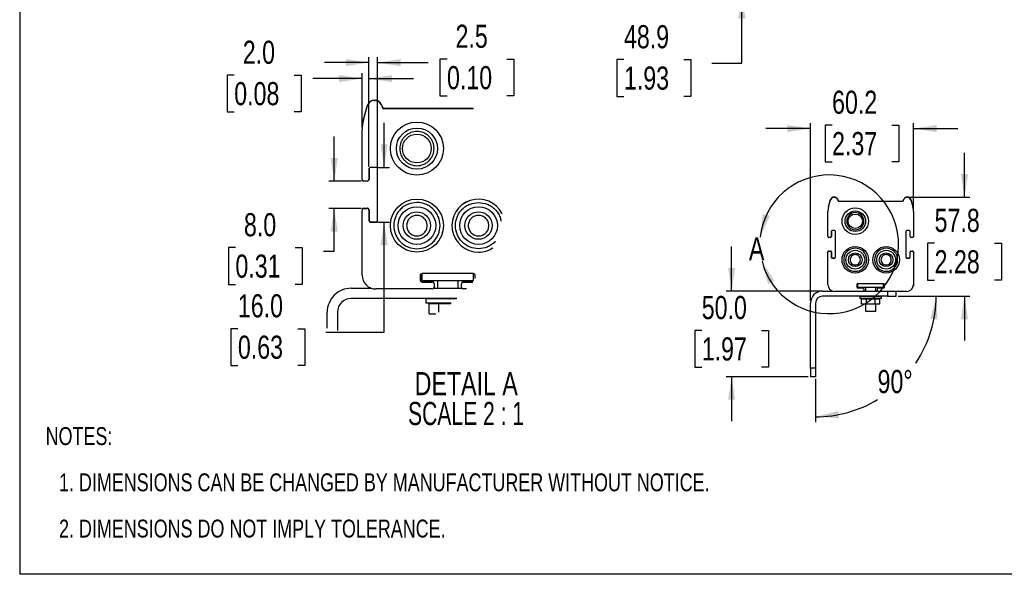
# Model space of a CAD drawing. Header units: millimetres. Extents: x 0 to 1118, y 0 to 864.
# Tile 1 of 4: x 0 to 575, y 0 to 324. Entities that reach past the tile are written whole.
import ezdxf

# ---------------------------------------------------------------- set-up
doc = ezdxf.new("R2010")
doc.units = ezdxf.units.MM
doc.layers.add('DIMENSIONS', color=140, linetype='Continuous', lineweight=25)
doc.layers.add('TEXT', color=140, linetype='Continuous', lineweight=25)
doc.styles.add('SLDTEXTSTYLE0', font='TXT', dxfattribs={"width": 0.75})
doc.styles.add('SLDTEXTSTYLE1', font='TXT', dxfattribs={"width": 0.681818})
doc.dimstyles.new('SLDDIMSTYLE1', dxfattribs={"dimtxt": 13.5, "dimasz": 13.5, "dimexe": 0, "dimexo": 0.0625, "dimgap": 3.375, "dimtad": 0, "dimtih": 1, "dimtoh": 1, "dimdec": 1, "dimrnd": 1e-09, "dimzin": 4, "dimdsep": 46, "dimtxsty": 'SLDTEXTSTYLE0', "dimsah": 1, "dimcen": 0.09, "dimadec": 0, "dimazin": 1, "dimtfac": 1, "dimtdec": 1, "dimtmove": 0, "dimatfit": 0, "dimfxl": 0, "dimfrac": 2, "dimtolj": 1, "dimtzin": 12, "dimarcsym": 0})
doc.dimstyles.new('SLDDIMSTYLE2', dxfattribs={"dimtxt": 13.5, "dimasz": 13.5, "dimexe": 0, "dimexo": 0.0625, "dimgap": 3.375, "dimtad": 0, "dimtih": 1, "dimtoh": 1, "dimdec": 1, "dimrnd": 1e-09, "dimzin": 12, "dimdsep": 46, "dimtxsty": 'SLDTEXTSTYLE0', "dimsah": 1, "dimcen": 0.09, "dimadec": 0, "dimazin": 3, "dimtfac": 1, "dimtdec": 1, "dimtmove": 0, "dimatfit": 0, "dimfxl": 0, "dimfrac": 2, "dimtolj": 1, "dimtzin": 12, "dimarcsym": 0})
doc.dimstyles.new('SLDDIMSTYLE4', dxfattribs={"dimtxt": 13.5, "dimasz": 13.5, "dimexe": 0, "dimexo": 0.0625, "dimgap": 3.375, "dimtad": 0, "dimtih": 1, "dimtoh": 1, "dimdec": 4, "dimzin": 12, "dimdsep": 46, "dimtxsty": 'SLDTEXTSTYLE0', "dimsah": 1, "dimcen": 0.09, "dimadec": 0, "dimazin": 3, "dimtfac": 1, "dimtdec": 0, "dimtofl": 0, "dimtmove": 0, "dimatfit": 3, "dimfxl": 0, "dimfrac": 2, "dimtolj": 1, "dimtzin": 12, "dimarcsym": 0})
doc.dimstyles.new('SLDDIMSTYLE5', dxfattribs={"dimtxt": 13.5, "dimasz": 13.5, "dimexe": 0, "dimexo": 0.0625, "dimgap": 3.375, "dimtad": 0, "dimtih": 1, "dimtoh": 1, "dimdec": 1, "dimlfac": 0.5, "dimrnd": 1e-09, "dimzin": 12, "dimdsep": 46, "dimtxsty": 'SLDTEXTSTYLE0', "dimsah": 1, "dimcen": 0.09, "dimadec": 0, "dimazin": 3, "dimtfac": 1, "dimtdec": 1, "dimtmove": 0, "dimatfit": 0, "dimfxl": 0, "dimfrac": 2, "dimtolj": 1, "dimtzin": 12, "dimarcsym": 0})
doc.dimstyles.new('SLDDIMSTYLE6', dxfattribs={"dimtxt": 13.5, "dimasz": 13.5, "dimexe": 0, "dimexo": 0.0625, "dimgap": 3.375, "dimtad": 0, "dimtih": 1, "dimtoh": 1, "dimdec": 1, "dimlfac": 0.5, "dimrnd": 1e-09, "dimzin": 4, "dimdsep": 46, "dimtxsty": 'SLDTEXTSTYLE0', "dimsah": 1, "dimcen": 0.09, "dimadec": 0, "dimazin": 1, "dimtfac": 1, "dimtdec": 1, "dimtmove": 0, "dimatfit": 0, "dimfxl": 0, "dimfrac": 2, "dimtolj": 1, "dimtzin": 12, "dimarcsym": 0})

# ---------------------------------------------------------------- blocks, each defined once
blk = doc.blocks.new('SW_NOTE_0_2')
at = {"layer": 'TEXT', "color": 0, "attachment_point": 1, "style": 'SLDTEXTSTYLE0'}
for s, insert, char_height in [('NOTES:', (0, 13.46), 10.439), ('1. DIMENSIONS CAN BE CHANGED BY MANUFACTURER WITHOUT NOTICE.', (7.83, -13.54), 10.4394), ('2. DIMENSIONS DO NOT IMPLY TOLERANCE.', (7.83, -40.54), 10.4394)]:
    blk.add_mtext(s, dxfattribs=dict(at, insert=insert, char_height=char_height))
blk = doc.blocks.new('_D_4')
at = {"layer": 'DIMENSIONS'}
for p, q in [((421.7, 386.99), (421.7, 412.95)), ((460.43, 386.99), (418.52, 386.99)), ((474.38, 338.07), (418.52, 338.07)), ((421.7, 298.56), (421.7, 338.07)), ((352.83, 300.55), (348.72, 300.55)), ((348.72, 300.55), (348.72, 279.12)), ((387.74, 300.55), (391.86, 300.55)), ((391.86, 300.55), (391.86, 279.12)), ((404.18, 298.56), (421.7, 298.56)), ((348.72, 279.12), (352.83, 279.12)), ((391.86, 279.12), (387.74, 279.12))]:
    blk.add_line(p, q, dxfattribs=at)
for points in [[(421.7, 386.99), (423.78, 400.49), (419.62, 400.49)], [(421.7, 338.07), (419.62, 324.57), (423.78, 324.57)]]:
    blk.add_solid(points, dxfattribs=at)
at = {"layer": 'DIMENSIONS', "char_height": 13.5, "attachment_point": 1, "style": 'SLDTEXTSTYLE0'}
for s, insert in [('48.9', (352.83, 320.7)), ('1.93', (352.83, 296.52))]:
    blk.add_mtext(s, dxfattribs=dict(at, insert=insert))
blk = doc.blocks.new('_D_12')
at = {"layer": 'DIMENSIONS'}
for p, q in [((415.7, 165.41), (415.7, 191.37)), ((467.43, 165.41), (412.52, 165.41)), ((398.24, 142.4), (394.13, 142.4)), ((394.13, 142.4), (394.13, 120.96)), ((433.16, 142.4), (437.27, 142.4)), ((437.27, 142.4), (437.27, 120.96)), ((394.13, 120.96), (398.24, 120.96)), ((437.27, 120.96), (433.16, 120.96)), ((460.43, 115.41), (412.52, 115.41)), ((415.7, 115.41), (415.7, 89.45))]:
    blk.add_line(p, q, dxfattribs=at)
for points in [[(415.7, 165.41), (417.78, 178.91), (413.62, 178.91)], [(415.7, 115.41), (413.62, 101.91), (417.78, 101.91)]]:
    blk.add_solid(points, dxfattribs=at)
at = {"layer": 'DIMENSIONS', "char_height": 13.5, "attachment_point": 1, "style": 'SLDTEXTSTYLE0'}
for s, insert in [('50.0', (398.24, 162.54)), ('1.97', (398.24, 138.37))]:
    blk.add_mtext(s, dxfattribs=dict(at, insert=insert))
blk = doc.blocks.new('_D_13')
at = {"layer": 'DIMENSIONS'}
for p, q in [((512.97, 162.41), (538.28, 162.41)), ((464.7, 114.14), (464.7, 88.83))]:
    blk.add_line(p, q, dxfattribs=at)
for start, end in [(326.29539, 0), (270, 300.95062)]:
    blk.add_arc((464.7, 162.41), 70.41, start, end, dxfattribs=at)
for points in [[(535.11, 162.41), (531.76, 149.17), (535.9, 148.77)], [(464.7, 92), (478.34, 91.21), (477.94, 95.35)]]:
    blk.add_solid(points, dxfattribs=at)
at = {"layer": 'DIMENSIONS', "insert": (500.91, 119.31), "char_height": 13.5, "attachment_point": 1, "style": 'SLDTEXTSTYLE0'}
blk.add_mtext('90°', dxfattribs=at)
blk = doc.blocks.new('_D_14')
at = {"layer": 'DIMENSIONS'}
for p, q in [((551.66, 220.2), (551.66, 246.16)), ((519.65, 220.2), (554.83, 220.2)), ((534.2, 193.29), (530.09, 193.29)), ((530.09, 193.29), (530.09, 171.86)), ((569.12, 193.29), (573.23, 193.29)), ((573.23, 193.29), (573.23, 171.86)), ((530.09, 171.86), (534.2, 171.86)), ((573.23, 171.86), (569.12, 171.86)), ((512.97, 162.41), (554.83, 162.41)), ((551.66, 162.41), (551.66, 136.45))]:
    blk.add_line(p, q, dxfattribs=at)
for points in [[(551.66, 220.2), (553.74, 233.7), (549.58, 233.7)], [(551.66, 162.41), (549.58, 148.91), (553.74, 148.91)]]:
    blk.add_solid(points, dxfattribs=at)
at = {"layer": 'DIMENSIONS', "char_height": 13.5, "attachment_point": 1, "style": 'SLDTEXTSTYLE0'}
for s, insert in [('57.8', (534.2, 213.44)), ('2.28', (534.2, 189.26))]:
    blk.add_mtext(s, dxfattribs=dict(at, insert=insert))
blk = doc.blocks.new('_D_15')
at = {"layer": 'DIMENSIONS'}
for p, q in [((461.7, 260.3), (435.74, 260.3)), ((461.7, 159.68), (461.7, 263.47)), ((474.34, 262.29), (470.23, 262.29)), ((470.23, 262.29), (470.23, 240.85)), ((509.25, 262.29), (513.36, 262.29)), ((513.36, 262.29), (513.36, 240.85)), ((521.89, 213.07), (521.89, 263.47)), ((521.89, 260.3), (547.85, 260.3)), ((470.23, 240.85), (474.34, 240.85)), ((513.36, 240.85), (509.25, 240.85))]:
    blk.add_line(p, q, dxfattribs=at)
for points in [[(461.7, 260.3), (448.2, 262.37), (448.2, 258.22)], [(521.89, 260.3), (535.39, 258.22), (535.39, 262.37)]]:
    blk.add_solid(points, dxfattribs=at)
at = {"layer": 'DIMENSIONS', "char_height": 13.5, "attachment_point": 1, "style": 'SLDTEXTSTYLE0'}
for s, insert in [('60.2', (474.34, 282.43)), ('2.37', (474.34, 258.26))]:
    blk.add_mtext(s, dxfattribs=dict(at, insert=insert))
blk = doc.blocks.new('_D_19')
at = {"layer": 'DIMENSIONS'}
for p, q in [((203.93, 237.9), (203.93, 302)), ((208.93, 237.9), (208.93, 302)), ((249.5, 300.82), (245.38, 300.82)), ((245.38, 300.82), (245.38, 279.39)), ((284.41, 300.82), (288.52, 300.82)), ((288.52, 300.82), (288.52, 279.39)), ((203.93, 298.83), (177.97, 298.83)), ((208.93, 298.83), (238.53, 298.83)), ((245.38, 279.39), (249.5, 279.39)), ((288.52, 279.39), (284.41, 279.39))]:
    blk.add_line(p, q, dxfattribs=at)
for points in [[(203.93, 298.83), (190.43, 300.91), (190.43, 296.75)], [(208.93, 298.83), (222.43, 296.75), (222.43, 300.91)]]:
    blk.add_solid(points, dxfattribs=at)
at = {"layer": 'DIMENSIONS', "char_height": 13.5, "attachment_point": 1, "style": 'SLDTEXTSTYLE0'}
for s, insert in [('2.5', (254.48, 320.96)), ('0.10', (249.5, 296.79))]:
    blk.add_mtext(s, dxfattribs=dict(at, insert=insert))
blk = doc.blocks.new('_D_20')
at = {"layer": 'DIMENSIONS'}
for p, q in [((125.27, 291.47), (121.16, 291.47)), ((121.16, 291.47), (121.16, 270.03)), ((160.18, 291.47), (164.29, 291.47)), ((164.29, 291.47), (164.29, 270.03)), ((199.93, 289.48), (171.15, 289.48)), ((199.93, 261.1), (199.93, 292.65)), ((203.93, 237.9), (203.93, 292.65)), ((203.93, 289.48), (229.89, 289.48)), ((121.16, 270.03), (125.27, 270.03)), ((164.29, 270.03), (160.18, 270.03))]:
    blk.add_line(p, q, dxfattribs=at)
for points in [[(199.93, 289.48), (186.43, 291.55), (186.43, 287.4)], [(203.93, 289.48), (217.43, 287.4), (217.43, 291.55)]]:
    blk.add_solid(points, dxfattribs=at)
at = {"layer": 'DIMENSIONS', "char_height": 13.5, "attachment_point": 1, "style": 'SLDTEXTSTYLE0'}
for s, insert in [('2.0', (130.26, 311.61)), ('0.08', (125.27, 287.44))]:
    blk.add_mtext(s, dxfattribs=dict(at, insert=insert))
blk = doc.blocks.new('_D_21')
at = {"layer": 'DIMENSIONS'}
for p, q in [((183.66, 229.63), (183.66, 255.59)), ((199.66, 229.63), (180.48, 229.63)), ((199.66, 213.63), (180.48, 213.63)), ((183.66, 188.77), (183.66, 213.63)), ((125.96, 190.76), (121.84, 190.76)), ((121.84, 190.76), (121.84, 169.33)), ((160.87, 190.76), (164.98, 190.76)), ((164.98, 190.76), (164.98, 169.33)), ((177.31, 188.77), (183.66, 188.77)), ((121.84, 169.33), (125.96, 169.33)), ((164.98, 169.33), (160.87, 169.33))]:
    blk.add_line(p, q, dxfattribs=at)
for points in [[(183.66, 229.63), (185.74, 243.13), (181.58, 243.13)], [(183.66, 213.63), (181.58, 200.13), (185.74, 200.13)]]:
    blk.add_solid(points, dxfattribs=at)
at = {"layer": 'DIMENSIONS', "char_height": 13.5, "attachment_point": 1, "style": 'SLDTEXTSTYLE0'}
for s, insert in [('8.0', (130.94, 210.9)), ('0.31', (125.96, 186.73))]:
    blk.add_mtext(s, dxfattribs=dict(at, insert=insert))
blk = doc.blocks.new('_D_22')
at = {"layer": 'DIMENSIONS'}
for p, q in [((212.76, 237.63), (212.76, 263.59)), ((209.2, 237.63), (215.93, 237.63)), ((209.2, 205.63), (215.93, 205.63)), ((212.76, 141.43), (212.76, 205.63)), ((127.41, 143.42), (123.3, 143.42)), ((123.3, 143.42), (123.3, 121.99)), ((162.32, 143.42), (166.44, 143.42)), ((166.44, 143.42), (166.44, 121.99)), ((178.76, 141.43), (212.76, 141.43)), ((123.3, 121.99), (127.41, 121.99)), ((166.44, 121.99), (162.32, 121.99))]:
    blk.add_line(p, q, dxfattribs=at)
for points in [[(212.76, 237.63), (214.83, 251.13), (210.68, 251.13)], [(212.76, 205.63), (210.68, 192.13), (214.83, 192.13)]]:
    blk.add_solid(points, dxfattribs=at)
at = {"layer": 'DIMENSIONS', "char_height": 13.5, "attachment_point": 1, "style": 'SLDTEXTSTYLE0'}
for s, insert in [('16.0', (127.41, 163.56)), ('0.63', (127.41, 139.39))]:
    blk.add_mtext(s, dxfattribs=dict(at, insert=insert))
blk = doc.blocks.new('SW_NOTE_0_3')
at = {"layer": 'TEXT', "color": 0, "char_height": 13.5, "attachment_point": 2}
for s, insert, style in [('DETAIL A', (36.28, 17.4), 'SLDTEXTSTYLE0'), ('SCALE 2 : 1', (36.16, -0.05), 'SLDTEXTSTYLE1')]:
    blk.add_mtext(s, dxfattribs=dict(at, insert=insert, style=style))

msp = doc.modelspace()

# ---------------------------------------------------------------- linework, layer by layer
at = {"color": 7, "linetype": 'Continuous'}
for p in [(-0.00051, 863.60028), (1117.59949, 0.00028)]:
    msp.add_line(p, (-0.00051, 0.00028), dxfattribs=at)
for p, q in [((206.944, 276.62962), (207.4566, 276.62962)), ((207.0011, 276.8296), (207.5137, 276.8296)), ((200.69636, 265.32292), (203.09795, 273.72849)), ((200.75346, 265.52289), (203.15505, 273.92846)), ((211.03431, 274.41847), (211.82323, 272.84073)), ((211.09141, 274.61844), (211.88034, 273.04077)), ((211.92874, 272.39352), (211.92874, 271.92956)), ((211.92874, 272.12953), (264.8089, 272.12953)), ((211.92874, 271.92956), (264.96775, 271.92956)), ((211.98584, 272.59355), (211.98584, 272.12953)), ((199.92686, 230.62962), (199.92686, 259.8285)), ((203.92681, 236.6296), (203.92681, 230.62962)), ((203.98391, 236.82958), (203.99893, 237.00255)), ((203.98391, 236.82958), (203.98391, 230.8296)), ((207.92676, 237.62959), (204.92686, 237.62959)), ((208.92681, 206.62957), (208.92681, 236.6296)), ((202.92676, 229.62958), (200.92679, 229.62958)), ((472.27393, 214.54461), (473.47473, 218.7474)), ((472.30248, 214.6446), (473.50328, 218.84738)), ((475.39775, 220.19796), (475.65405, 220.19796)), ((475.4263, 220.29795), (475.6826, 220.29795)), ((477.44291, 219.09239), (477.83737, 218.30352)), ((477.47146, 219.19237), (477.86592, 218.40354)), ((515.94095, 218.30352), (516.33542, 219.09239)), ((515.9695, 218.40354), (516.36391, 219.19237)), ((518.12427, 220.19796), (518.38057, 220.19796)), ((518.15276, 220.29795), (518.40912, 220.29795)), ((520.30359, 218.7474), (521.50439, 214.54461)), ((520.33215, 218.84738), (521.53294, 214.6446)), ((200.92679, 213.6296), (202.92676, 213.6296)), ((200.98389, 213.82958), (202.98387, 213.82958)), ((203.98391, 212.82959), (203.98391, 206.82961)), ((477.89012, 218.07991), (477.89012, 217.84793)), ((477.89012, 217.94792), (515.8882, 217.94792)), ((477.89012, 217.84793), (515.8882, 217.84793)), ((477.91867, 218.17993), (477.91867, 217.94792)), ((515.8882, 217.84793), (515.8882, 218.07991)), ((199.92686, 174.62957), (199.92686, 212.62962)), ((203.92681, 212.62962), (203.92681, 206.62957)), ((471.88919, 197.19796), (471.88919, 211.79741)), ((521.88914, 211.79741), (521.88914, 197.19796)), ((521.91769, 211.89739), (521.91769, 197.29795)), ((204.92686, 205.62959), (207.92676, 205.62959)), ((204.98384, 205.82962), (207.98386, 205.82962)), ((473.38914, 196.69794), (472.38915, 196.69794)), ((473.88916, 200.19795), (473.88916, 197.19796)), ((473.91771, 200.29794), (473.92522, 200.38443)), ((473.91771, 200.29794), (473.91771, 197.29795)), ((475.88913, 200.69795), (474.38918, 200.69795)), ((476.38916, 185.19794), (476.38916, 200.19795)), ((517.38917, 200.19795), (517.38917, 185.19794)), ((517.41772, 200.29794), (517.42523, 200.38443)), ((517.41772, 200.29794), (517.41772, 185.29795)), ((519.38914, 200.69795), (517.88919, 200.69795)), ((519.88916, 197.19796), (519.88916, 200.19795)), ((521.38917, 196.69794), (520.38919, 196.69794)), ((471.88919, 169.19794), (471.88919, 188.19796)), ((472.38915, 188.69795), (473.38914, 188.69795)), ((472.4177, 188.79794), (473.41769, 188.79794)), ((473.88916, 188.19796), (473.88916, 185.19794)), ((473.91771, 188.29795), (473.91771, 185.29795)), ((474.38918, 184.69794), (475.88913, 184.69794)), ((474.41767, 184.79796), (475.91768, 184.79796)), ((517.88919, 184.69794), (519.38914, 184.69794)), ((517.91768, 184.79796), (519.41769, 184.79796)), ((519.88916, 185.19794), (519.88916, 188.19796)), ((520.38919, 188.69795), (521.38917, 188.69795)), ((520.41768, 188.79794), (521.41772, 188.79794)), ((521.88914, 188.19796), (521.88914, 169.19794)), ((521.91769, 188.29795), (521.91769, 169.29792)), ((233.92678, 174.62957), (233.92678, 171.62955)), ((233.98388, 174.82954), (233.9989, 175.00251)), ((233.98388, 174.82954), (233.98388, 171.82958)), ((264.9268, 175.62955), (234.92683, 175.62955)), ((234.92683, 171.62955), (234.92683, 175.62955)), ((264.9268, 171.62955), (264.9268, 175.62955)), ((265.92685, 172.65105), (265.92685, 174.62957)), ((193.54833, 167.0509), (205.36483, 167.0509)), ((234.92683, 171.62955), (264.9268, 171.62955)), ((234.92683, 170.62956), (240.92687, 170.62956)), ((234.98393, 170.82953), (240.98385, 170.82953)), ((241.74238, 167.0509), (258.11125, 167.0509)), ((241.9268, 169.62957), (241.9268, 167.62954)), ((241.9839, 169.82955), (241.9839, 167.82957)), ((243.92677, 171.62955), (243.92677, 167.0509)), ((255.92686, 167.0509), (255.92686, 171.62955)), ((257.92683, 167.62954), (257.92683, 169.62957)), ((258.92676, 170.62956), (264.33749, 170.62956)), ((258.98386, 170.82953), (264.49939, 170.82953)), ((488.88915, 169.19794), (488.88915, 167.69793)), ((488.9177, 169.29792), (488.92521, 169.38441)), ((488.9177, 169.29792), (488.9177, 167.79794)), ((504.38915, 169.69793), (489.38917, 169.69793)), ((489.38917, 167.69793), (489.38917, 169.69793)), ((489.38917, 167.69793), (504.38915, 167.69793)), ((489.38917, 167.19793), (492.38919, 167.19793)), ((489.41772, 167.29792), (492.41768, 167.29792)), ((492.9177, 166.79792), (492.9177, 165.79794)), ((493.88914, 167.69793), (493.88914, 165.4086)), ((499.88918, 165.4086), (499.88918, 167.69793)), ((501.38913, 167.19793), (504.38915, 167.19793)), ((501.41768, 167.29792), (504.41771, 167.29792)), ((504.38915, 167.69793), (504.38915, 169.69793)), ((504.88918, 167.69793), (504.88918, 169.19794)), ((255.15632, 161.05085), (193.54833, 161.05085)), ((240.92687, 166.62955), (207.92676, 166.62955)), ((243.92677, 161.05085), (243.92677, 160.86662)), ((260.86519, 166.62955), (258.92676, 166.62955)), ((468.69992, 165.4086), (474.60817, 165.4086)), ((506.69997, 162.40858), (468.69992, 162.40858)), ((492.38919, 165.19793), (475.88913, 165.19793)), ((490.53668, 162.31646), (490.53668, 161.07189)), ((503.24165, 162.31646), (490.53668, 162.31646)), ((503.24165, 161.07189), (490.53668, 161.07189)), ((492.79695, 165.4086), (500.98138, 165.4086)), ((492.88915, 166.69794), (492.88915, 165.69792)), ((493.88914, 162.40858), (493.88914, 162.31646)), ((493.88914, 161.07189), (493.88914, 160.96838)), ((499.88918, 162.31646), (499.88918, 162.40858)), ((499.88918, 160.96838), (499.88918, 161.07189)), ((500.88917, 165.69792), (500.88917, 166.69794)), ((517.88919, 165.19793), (501.38913, 165.19793)), ((503.24165, 161.07189), (503.24165, 162.31646)), ((506.69997, 165.19793), (506.69997, 162.40858)), ((506.69997, 162.40858), (511.69996, 162.40858)), ((511.69996, 162.40858), (511.69996, 165.19793)), ((237.22185, 160.86662), (237.22185, 158.37747)), ((254.94746, 160.86662), (237.22185, 160.86662)), ((251.97517, 158.37747), (237.22185, 158.37747)), ((239.12681, 158.17046), (244.52687, 158.17046)), ((239.12681, 152.17048), (239.12681, 158.17046)), ((243.92677, 158.37747), (243.92677, 158.17046)), ((244.52687, 158.17046), (244.52687, 153.096)), ((244.52687, 158.17046), (251.71451, 158.17046)), ((461.69995, 120.40858), (461.69995, 158.4086)), ((464.69991, 158.4086), (464.69991, 120.40858)), ((491.48916, 160.96838), (494.18919, 160.96838)), ((491.48916, 157.96839), (491.48916, 160.96838)), ((491.48916, 157.96839), (494.18919, 157.96839)), ((493.88914, 157.96839), (493.88914, 153.69793)), ((494.18919, 160.96838), (494.18919, 157.96839)), ((494.18919, 160.96838), (499.58913, 160.96838)), ((494.18919, 157.96839), (499.58913, 157.96839)), ((499.58913, 157.96839), (499.58913, 160.96838)), ((499.58913, 160.96838), (502.28916, 160.96838)), ((499.58913, 157.96839), (502.28916, 157.96839)), ((499.88918, 153.69793), (499.88918, 157.96839)), ((502.28916, 157.96839), (502.28916, 160.96838)), ((179.54839, 143.74588), (179.54839, 153.0509)), ((185.54832, 153.0509), (185.54832, 142.30035)), ((239.12681, 152.17048), (243.01536, 152.17048)), ((493.88914, 153.69793), (499.88918, 153.69793)), ((461.69995, 120.40858), (461.69995, 115.40859)), ((464.69991, 120.40858), (461.69995, 120.40858)), ((464.69991, 115.40859), (461.69995, 115.40859)), ((464.69991, 120.40858), (464.69991, 115.40859))]:
    msp.add_line(p, q)
at = {"flags": 128}
for points in [[(203.98391, 230.8296), (203.96472, 230.63451), (203.91179, 230.45665)], [(473.91771, 197.29795), (473.90811, 197.20041), (473.88165, 197.11148)], [(521.91769, 197.29795), (521.90809, 197.20041), (521.88163, 197.11148)], [(241.9839, 167.82957), (241.96471, 167.63449), (241.91178, 167.45663)], [(521.91769, 169.29792), (521.84086, 168.51758), (521.74954, 168.15038)], [(492.9177, 165.79794), (492.90811, 165.70039), (492.88164, 165.61146)]]:
    msp.add_lwpolyline(points, dxfattribs=at)
for centre, radius in [((231.92683, 248.62958), 15.49999), ((231.9268, 248.62957), 12.00003), ((231.92679, 248.62954), 8.4), ((231.9268, 203.62958), 15.50569), ((231.92683, 203.62956), 15.5), ((231.92687, 203.62955), 11), ((267.92675, 203.62957), 10.99999), ((487.88916, 206.19793), 7.75), ((231.92683, 203.62954), 8), ((267.92683, 203.62953), 8), ((487.88916, 206.19793), 6), ((487.88916, 206.19793), 4.2), ((487.88916, 183.69793), 7.75284), ((487.88916, 183.69793), 7.75), ((505.88916, 183.69793), 7.75284), ((505.88916, 183.69793), 7.75), ((487.88916, 183.69793), 5.5), ((487.88916, 183.69793), 4), ((505.88916, 183.69793), 5.5), ((505.88916, 183.69793), 4)]:
    msp.add_circle(centre, radius)
for centre, radius, start, end in [((206.94408, 272.62958), 4.00004, 90.00123517, 164.05444087), ((207.00119, 272.82955), 4.00004, 90.00123517, 164.05444087), ((207.44116, 272.66049), 4.00015, 26.07062404, 97.13953024), ((207.45663, 272.62967), 3.99995, 26.56447876, 90.00039579), ((207.51373, 272.82965), 3.99995, 26.56447876, 90.00039579), ((210.92942, 272.39383), 0.99932, 359.98245039, 26.56497935), ((210.98602, 272.59374), 0.99982, 359.98918485, 26.55824489), ((219.92062, 259.82946), 19.99376, 164.05235979, 180.00273791), ((204.92683, 236.62958), 1.00001, 89.99810624, 179.99847873), ((207.92679, 236.62958), 1.00001, 0.00152127, 90.00189376), ((200.92688, 230.62959), 1.00001, 179.99810637, 269.99506335), ((202.9268, 230.62959), 1.00001, 269.99810625, 0.00189375), ((267.87398, 203.60151), 15.47772, 26.78050805, 270.19563045), ((267.87407, 203.60159), 15.47213, 26.7511705, 270.1953363), ((475.39777, 218.19795), 2, 90, 164.0546041), ((475.4263, 218.29795), 2, 90, 164.0546041), ((475.6464, 218.21347), 2, 26.06917862, 97.1413714), ((475.65407, 218.19795), 2, 26.56505118, 90), ((475.68261, 218.29795), 2, 26.56505118, 90), ((518.12425, 218.19795), 2, 90, 153.43494882), ((518.15279, 218.29795), 2, 90, 153.43494882), ((518.37608, 218.21387), 2, 15.47167655, 97.23367946), ((518.38056, 218.19795), 2, 15.9453959, 90), ((518.4091, 218.29795), 2, 15.9453959, 90), ((200.92688, 212.62959), 1.00001, 90.00493664, 179.9984786), ((200.98379, 212.82973), 0.99984, 89.99407804, 170.04952413), ((202.9268, 212.62959), 1.00001, 0.00152127, 90.00189376), ((202.9839, 212.82956), 1.00001, 0.00152127, 90.00189376), ((481.88916, 211.7974), 10, 164.0546041, 180), ((477.39014, 218.07992), 0.5, 360, 26.56505118), ((477.41868, 218.17992), 0.5, 0, 26.56505118), ((516.38818, 218.07992), 0.5, 153.43494882, 180), ((516.41672, 218.17992), 0.5, 153.43494882, 170.04202888), ((511.88916, 211.7974), 10, 0, 15.9453959), ((511.9177, 211.8974), 10, 0, 15.9453959), ((204.92683, 206.6296), 1.00001, 180.00152127, 270.00189376), ((204.98393, 206.82963), 1.00001, 180.0015214, 269.99506336), ((207.92679, 206.6296), 1.00001, 269.99810624, 359.99847873), ((207.98384, 206.82977), 1.00015, 270.0012856, 338.09605226), ((472.38916, 197.19795), 0.5, 180, 270), ((473.38916, 197.19795), 0.5, 270, 0), ((474.38916, 200.19795), 0.5, 90, 180), ((475.88916, 200.19795), 0.5, 0, 90), ((517.88916, 200.19795), 0.5, 90, 180), ((519.38916, 200.19795), 0.5, 0, 90), ((520.38916, 197.19795), 0.5, 180, 270), ((521.38916, 197.19795), 0.5, 270, 0), ((268.32735, 201.80952), 13.68584, 268.3229297, 305.56330524), ((268.32998, 201.79753), 13.67959, 268.31118194, 305.54980105), ((472.38916, 188.19795), 0.5, 90, 180), ((472.4177, 188.29795), 0.5, 90, 170.04203274), ((473.38916, 188.19795), 0.5, 0, 90), ((473.4177, 188.29795), 0.5, 0, 90), ((474.38916, 185.19795), 0.5, 180, 270), ((474.4177, 185.29795), 0.5, 180, 270), ((475.88916, 185.19795), 0.5, 270, 0), ((475.9177, 185.29795), 0.5, 270, 338.10382795), ((517.88916, 185.19795), 0.5, 180, 270), ((517.9177, 185.29795), 0.5, 180, 270), ((519.38916, 185.19795), 0.5, 270, 0), ((519.4177, 185.29795), 0.5, 270, 338.10383566), ((520.38916, 188.19795), 0.5, 90, 180), ((520.4177, 188.29795), 0.5, 90, 170.0420335), ((521.38916, 188.19795), 0.5, 0, 90), ((521.4177, 188.29795), 0.5, 0, 90), ((207.92677, 174.62946), 7.99991, 179.99920997, 269.99993625), ((234.9268, 174.62954), 1.00001, 89.99810624, 179.99847873), ((264.92683, 174.62954), 1.00001, 0.00152127, 90.00189376), ((193.54828, 153.05101), 13.99989, 89.9997841, 180.00045984), ((234.9268, 171.62957), 1.00001, 180.00152294, 270.00189376), ((234.9839, 171.82955), 1.00001, 179.99810264, 270.00189945), ((240.92679, 169.62955), 1.00001, 0.00151473, 89.99506336), ((240.92679, 167.62957), 1.00001, 270.00493664, 359.9984786), ((240.98399, 169.82962), 0.99991, 359.99568478, 90.00772359), ((258.92685, 169.62955), 1.00001, 90.00493664, 179.99848527), ((258.92685, 167.62957), 1.00001, 180.0015214, 269.99506336), ((258.98387, 169.82955), 0.99998, 90.00081745, 170.04278472), ((475.88916, 169.19793), 4, 180, 270), ((489.38916, 169.19793), 0.5, 90, 180), ((489.38916, 167.69793), 0.5, 180, 270), ((489.4177, 167.79793), 0.5, 180, 270), ((492.38916, 166.69793), 0.5, 0, 90), ((492.4177, 166.79793), 0.5, 0, 90), ((501.38916, 166.69793), 0.5, 90, 180), ((501.4177, 166.79793), 0.5, 90, 170.04202545), ((504.38916, 169.19793), 0.5, 0, 90), ((504.38916, 167.69793), 0.5, 270, 0), ((504.4177, 167.79793), 0.5, 270, 338.10383019), ((517.88916, 169.19793), 4, 270, 0), ((193.54832, 153.05085), 8.00001, 89.99993872, 179.99963439), ((468.69994, 158.40859), 7, 90, 180), ((468.69994, 158.40859), 4, 90, 180), ((492.38916, 165.69793), 0.5, 270, 0), ((501.38916, 165.69793), 0.5, 180, 270)]:
    msp.add_arc(centre, radius, start, end)
for points, knots in [([(228.24586, 257.92741), (229.4644, 258.26193), (231.90148, 258.93097), (235.12309, 258.24993), (237.4478, 257.05165), (239.04855, 255.7507), (240.34721, 254.15138), (241.55525, 251.82238), (242.16835, 248.62958), (241.5552, 245.43669), (240.34729, 243.10782), (239.04832, 241.508), (237.44851, 240.20904), (235.11968, 239.00108), (231.92681, 238.38807), (228.73394, 239.00108), (226.40511, 240.20904), (224.8053, 241.508), (223.50632, 243.10782), (222.29843, 245.43666), (221.68517, 248.62978), (222.29866, 251.82181), (223.50585, 254.15247), (224.80725, 255.74644), (226.39777, 257.06743), (227.63416, 257.64277), (228.24586, 257.92741)], [0, 0, 0, 0, 0.059864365, 0.119728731, 0.151954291, 0.184863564, 0.217774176, 0.249999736, 0.309864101, 0.369728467, 0.401954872, 0.434864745, 0.467774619, 0.500000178, 0.559864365, 0.619728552, 0.651954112, 0.684863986, 0.717773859, 0.750000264, 0.80986463, 0.869728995, 0.901954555, 0.934865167, 0.96777444, 1, 1, 1, 1]), ([(226.95757, 216.1817), (228.60259, 216.6333), (231.89262, 217.5365), (236.24177, 216.61708), (239.38017, 214.9994), (241.54114, 213.24305), (243.29449, 211.08408), (244.92522, 207.93985), (245.75285, 203.6296), (244.92515, 199.31921), (243.29457, 196.17519), (241.54089, 194.01546), (239.3811, 192.2619), (236.23717, 190.63115), (231.92681, 189.80353), (227.61644, 190.63115), (224.47252, 192.2619), (222.31273, 194.01546), (220.55904, 196.1752), (218.92848, 199.31917), (218.10063, 203.62986), (218.9288, 207.93907), (220.55837, 211.08555), (222.31542, 213.23729), (224.46258, 215.02072), (226.13175, 215.79742), (226.95757, 216.1817)], [0, 0, 0, 0, 0.05986386, 0.11972772, 0.15195361, 0.184863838, 0.217773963, 0.249999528, 0.309863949, 0.369727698, 0.40195389, 0.434864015, 0.467774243, 0.500000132, 0.55986386, 0.619727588, 0.651953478, 0.684863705, 0.717773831, 0.750000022, 0.809863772, 0.869728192, 0.901953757, 0.934863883, 0.96777411, 1, 1, 1, 1]), ([(277.71906, 194.38685), (277.63805, 194.28477), (276.98029, 193.45605), (275.35595, 192.28342), (272.25047, 190.61978), (267.9223, 189.80739), (263.61707, 190.63063), (260.47241, 192.262), (258.31278, 194.01543), (256.55905, 196.1752), (254.92848, 199.31922), (254.10076, 203.62946), (254.92845, 207.94025), (256.55908, 211.08331), (258.31274, 213.24603), (260.47254, 214.98838), (263.61646, 216.67181), (266.22871, 216.94924), (267.92682, 217.12959)], [0, 0, 0, 0, 0.00734234, 0.059612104, 0.110794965, 0.205873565, 0.300952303, 0.352135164, 0.404404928, 0.456674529, 0.50785787, 0.602936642, 0.69801648, 0.749198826, 0.801468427, 0.853738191, 0.904921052, 1, 1, 1, 1]), ([(267.92682, 217.12959), (269.62529, 216.94931), (272.23807, 216.67199), (275.37933, 214.98802), (277.54784, 213.24744), (279.26884, 211.07811), (280.62292, 208.7161), (280.8438, 206.96884), (280.94981, 206.13027)], [0, 0, 0, 0, 0.272263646, 0.418828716, 0.568506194, 0.718183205, 0.8647468, 1, 1, 1, 1]), ([(229.71822, 209.20831), (230.44942, 209.40909), (231.91183, 209.81066), (233.84811, 209.39993), (235.24438, 208.68247), (236.19816, 207.90104), (236.97853, 206.9479), (237.70196, 205.54914), (238.07249, 203.62958), (237.70198, 201.71032), (236.97878, 200.3116), (236.19857, 199.35828), (235.24502, 198.57791), (233.84643, 197.85444), (231.9268, 197.48395), (230.00754, 197.85441), (228.60886, 198.57766), (227.65555, 199.3578), (226.87505, 200.31129), (226.15171, 201.70995), (225.78107, 203.6297), (226.15177, 205.54844), (226.87454, 206.94825), (227.65623, 207.89806), (228.60423, 208.69158), (229.34679, 209.03602), (229.71822, 209.20831)], [0, 0, 0, 0, 0.059860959, 0.119721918, 0.152277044, 0.184861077, 0.217416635, 0.250000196, 0.309861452, 0.369721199, 0.402277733, 0.434861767, 0.467417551, 0.499999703, 0.559860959, 0.619722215, 0.652277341, 0.684860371, 0.717415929, 0.750000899, 0.809860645, 0.869721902, 0.902277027, 0.934861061, 0.967417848, 1, 1, 1, 1]), ([(265.71823, 209.20831), (266.44943, 209.40909), (267.91184, 209.81066), (269.84813, 209.39993), (271.24438, 208.68247), (272.19817, 207.90104), (272.97853, 206.9479), (273.70197, 205.54914), (274.0725, 203.62958), (273.70198, 201.71032), (272.97879, 200.3116), (272.19858, 199.35828), (271.24503, 198.57791), (269.84644, 197.85444), (267.92682, 197.48395), (266.00756, 197.85441), (264.60887, 198.57766), (263.65556, 199.3578), (262.87506, 200.31129), (262.15172, 201.70995), (261.78108, 203.6297), (262.15179, 205.54844), (262.87456, 206.94825), (263.65624, 207.89806), (264.60424, 208.69158), (265.34681, 209.03602), (265.71823, 209.20831)], [0, 0, 0, 0, 0.05986098, 0.11972196, 0.152276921, 0.184860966, 0.217416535, 0.250000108, 0.309861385, 0.369721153, 0.402277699, 0.434861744, 0.467417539, 0.499999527, 0.559860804, 0.619722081, 0.652277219, 0.68486026, 0.71741583, 0.750000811, 0.809860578, 0.869721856, 0.902276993, 0.934861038, 0.967417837, 1, 1, 1, 1]), ([(487.88916, 211.19793), (489.21521, 211.19793), (490.48704, 210.67112), (492.36235, 208.79581), (492.88916, 207.52398), (492.88916, 204.87189), (492.36235, 203.60005), (490.48704, 201.72474), (489.21521, 201.19793), (486.56312, 201.19793), (485.29128, 201.72474), (483.41597, 203.60005), (482.88916, 204.87189), (482.88916, 207.52398), (483.41597, 208.79581), (485.29128, 210.67112), (486.56312, 211.19793), (487.88916, 211.19793)], [0, 0, 0, 0, 0.125, 0.125, 0.25, 0.25, 0.375, 0.375, 0.5, 0.5, 0.625, 0.625, 0.75, 0.75, 0.875, 0.875, 1, 1, 1, 1]), ([(487.88916, 190.44793), (489.67932, 190.44793), (491.3963, 189.73674), (493.92797, 187.20507), (494.63916, 185.48809), (494.63916, 181.90777), (493.92797, 180.1908), (491.3963, 177.65913), (489.67932, 176.94793), (486.099, 176.94793), (484.38203, 177.65913), (481.85036, 180.1908), (481.13916, 181.90777), (481.13916, 185.48809), (481.85036, 187.20507), (484.38203, 189.73674), (486.099, 190.44793), (487.88916, 190.44793)], [0, 0, 0, 0, 0.125, 0.125, 0.25, 0.25, 0.375, 0.375, 0.5, 0.5, 0.625, 0.625, 0.75, 0.75, 0.875, 0.875, 1, 1, 1, 1]), ([(505.88916, 190.44793), (507.67932, 190.44793), (509.3963, 189.73674), (511.92797, 187.20507), (512.63916, 185.48809), (512.63916, 181.90777), (511.92797, 180.1908), (509.3963, 177.65913), (507.67932, 176.94793), (504.099, 176.94793), (502.38203, 177.65913), (499.85036, 180.1908), (499.13916, 181.90777), (499.13916, 185.48809), (499.85036, 187.20507), (502.38203, 189.73674), (504.099, 190.44793), (505.88916, 190.44793)], [0, 0, 0, 0, 0.125, 0.125, 0.25, 0.25, 0.375, 0.375, 0.5, 0.5, 0.625, 0.625, 0.75, 0.75, 0.875, 0.875, 1, 1, 1, 1]), ([(487.88916, 186.69793), (488.68479, 186.69793), (489.44789, 186.38185), (490.57308, 185.25666), (490.88916, 184.49356), (490.88916, 182.90231), (490.57308, 182.13921), (489.44789, 181.01402), (488.68479, 180.69793), (487.09354, 180.69793), (486.33044, 181.01402), (485.20525, 182.13921), (484.88916, 182.90231), (484.88916, 184.49356), (485.20525, 185.25666), (486.33044, 186.38185), (487.09354, 186.69793), (487.88916, 186.69793)], [0, 0, 0, 0, 0.125, 0.125, 0.25, 0.25, 0.375, 0.375, 0.5, 0.5, 0.625, 0.625, 0.75, 0.75, 0.875, 0.875, 1, 1, 1, 1]), ([(505.88916, 186.69793), (506.68479, 186.69793), (507.44789, 186.38185), (508.57308, 185.25666), (508.88916, 184.49356), (508.88916, 182.90231), (508.57308, 182.13921), (507.44789, 181.01402), (506.68479, 180.69793), (505.09354, 180.69793), (504.33044, 181.01402), (503.20525, 182.13921), (502.88916, 182.90231), (502.88916, 184.49356), (503.20525, 185.25666), (504.33044, 186.38185), (505.09354, 186.69793), (505.88916, 186.69793)], [0, 0, 0, 0, 0.125, 0.125, 0.25, 0.25, 0.375, 0.375, 0.5, 0.5, 0.625, 0.625, 0.75, 0.75, 0.875, 0.875, 1, 1, 1, 1])]:
    msp.add_open_spline(points, degree=3, knots=knots)
at = {"layer": 'TEXT'}
msp.add_arc((472.67428, 192.7194), 40.47932, 194.18726603, 174.12829149, dxfattribs=at)
for points in [[(432.40734, 196.86049), (437.98138, 209.3302), (433.9755, 210.429)], [(433.42959, 182.79825), (436.94361, 169.59918), (440.74846, 171.26578)]]:
    msp.add_solid(points, dxfattribs=at)

# ---------------------------------------------------------------- block references
for name, p in [('SW_NOTE_0_3', (224.45717, 100.71172)), ('SW_NOTE_0_2', (15.13065, 72.46834))]:
    msp.add_blockref(name, p, dxfattribs=at)

# ---------------------------------------------------------------- texts
at = {"layer": 'TEXT', "insert": (425.78271, 196.86049), "char_height": 13.5, "attachment_point": 1, "style": 'SLDTEXTSTYLE0'}
msp.add_mtext('A', dxfattribs=at)

# ---------------------------------------------------------------- dimensions: what is measured, and where the dimension line sits
at = {"layer": 'DIMENSIONS'}
for base, p1, p2, dimstyle, picture, middle in [((421.69994, 338.06697), (461.69994, 386.98877), (475.65407, 338.06697), 'SLDDIMSTYLE2', '_D_4', (421.69994, 298.56309)), ((212.75626, 205.6296), (207.92681, 237.6296), (207.92681, 205.6296), 'SLDDIMSTYLE6', '_D_22', (212.75626, 141.43036)), ((183.65975, 213.6296), (200.92681, 229.6296), (200.92681, 213.6296), 'SLDDIMSTYLE6', '_D_21', (183.65975, 188.77209)), ((551.6589, 220.19795), (511.69994, 162.40859), (518.38056, 220.19795), 'SLDDIMSTYLE2', '_D_14', (551.6589, 191.30327)), ((415.69994, 165.40859), (461.69994, 115.40859), (468.69994, 165.40859), 'SLDDIMSTYLE1', '_D_12', (415.69994, 140.40859))]:
    dim = msp.add_linear_dim(base=base, p1=p1, p2=p2, angle=90, dimstyle=dimstyle, dxfattribs=at)
    dim.commit()
    dim.dimension.update_dxf_attribs({"geometry": picture, "text_midpoint": middle, "dimtype": 160})
for base, p1, p2, dimstyle, picture, middle in [((208.92681, 298.8296), (203.92681, 236.6296), (208.92681, 236.6296), 'SLDDIMSTYLE5', '_D_19', (266.95253, 298.8296)), ((199.92681, 289.47771), (203.92681, 236.6296), (199.92681, 259.8285), 'SLDDIMSTYLE6', '_D_20', (142.72537, 289.47771)), ((521.88916, 260.29795), (461.69994, 158.40859), (521.88916, 211.7974), 'SLDDIMSTYLE2', '_D_15', (491.79455, 260.29795))]:
    dim = msp.add_linear_dim(base=base, p1=p1, p2=p2, dimstyle=dimstyle, dxfattribs=at)
    dim.commit()
    dim.dimension.update_dxf_attribs({"geometry": picture, "text_midpoint": middle, "dimtype": 160})
dim = msp.add_angular_dim_2l(base=(483.48616, 94.55417), line1=((464.69994, 115.40859), (464.69994, 158.40859)), line2=((511.69994, 162.40859), (468.69994, 162.40859)), dimstyle='SLDDIMSTYLE4', dxfattribs=at)
dim.commit()
dim.dimension.update_dxf_attribs({"geometry": '_D_13', "text_midpoint": (514.4852, 112.62333), "dimtype": 162})

doc.saveas('drawing.dxf')
